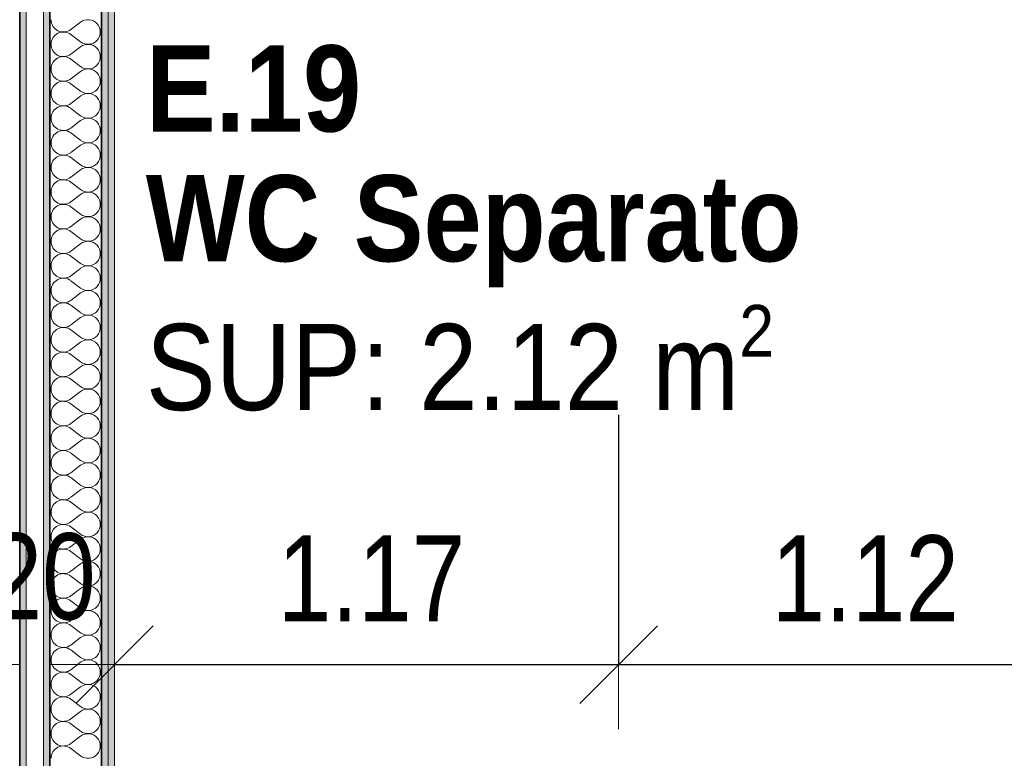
# Model space of a CAD drawing. Header units: metres. Extents: x -7.1 to 26.5, y -14.7 to 18.1.
# Tile 99 of 182: x 16.1 to 18.4, y 1.8 to 3.5. Entities that reach past the tile are written whole.
import ezdxf

# ---------------------------------------------------------------- set-up
doc = ezdxf.new("R2010")
doc.units = ezdxf.units.M
doc.header["$PDMODE"] = 65
doc.linetypes.add('AUSGEZOGEN', pattern=[0])
for name, color, linetype in [('XR$1$015 Innenwände', 7, 'AUSGEZOGEN'), ('XR$1$015 Innenwände Schichttrennlinien', 7, 'AUSGEZOGEN'), ('XR$1$080 Raumdefinitionen Kontur', 7, 'AUSGEZOGEN'), ('XR$2$080 Raumdefinitionen Text_1', 7, 'AUSGEZOGEN'), ('XR$2$105 Bemassungen 100', 7, 'AUSGEZOGEN'), ('XR$3$015 Innenwände Bauteilschraffuren', 7, 'AUSGEZOGEN')]:
    doc.layers.add(name, color=color, linetype=linetype)
doc.styles.add('ARIAL', font='arial.ttf')
doc.dimstyles.new('DIMSTYLE_3', dxfattribs={"dimtxt": 0.2, "dimasz": 0.3, "dimexe": 0, "dimexo": 0, "dimgap": 0.1, "dimtad": 2, "dimrnd": 0.005, "dimzin": 4, "dimdsep": 46, "dimtxsty": 'ARIAL', "dimblk1": 'ALL_ML_STRICH', "dimblk2": 'ALL_ML_STRICH', "dimsah": 1, "dimcen": 0, "dimclrd": 7, "dimclre": 7, "dimclrt": 7, "dimadec": 0, "dimazin": 0, "dimtfac": 1, "dimtdec": 0, "dimtix": 1, "dimtmove": 2, "dimatfit": 3, "dimfxl": 0, "dimtzin": 0, "dimlwd": 0, "dimlwe": 18, "dimarcsym": 0})
doc.dimstyles.new('DIMSTYLE_7', dxfattribs={"dimtxt": 0.2, "dimasz": 0.3, "dimexe": 0, "dimexo": 0, "dimgap": 0.1, "dimtad": 2, "dimdec": 1, "dimlfac": 100, "dimrnd": 0.5, "dimzin": 4, "dimdsep": 46, "dimtxsty": 'ARIAL', "dimblk1": 'ALL_ML_STRICH', "dimblk2": 'ALL_ML_STRICH', "dimsah": 1, "dimcen": 0, "dimclrd": 7, "dimclre": 7, "dimclrt": 7, "dimadec": 0, "dimazin": 0, "dimtfac": 1, "dimtdec": 0, "dimtix": 1, "dimtmove": 2, "dimatfit": 3, "dimfxl": 0, "dimtvp": 1.2, "dimtzin": 0, "dimlwd": 0, "dimlwe": 18, "dimarcsym": 0})

# ---------------------------------------------------------------- blocks, each defined once
blk = doc.blocks.new('ALL_ML_STRICH')
at = {"color": 0, "linetype": 'ByBlock', "lineweight": -2}
for p, q in [((0, -0.5), (0, 0.5)), ((-0.3, -0.3), (0.3, 0.3)), ((-1, 0), (0.5, 0))]:
    blk.add_line(p, q, dxfattribs=at)
blk = doc.blocks.new('*D154')
at = {"layer": 'DEFPOINTS', "color": 7, "linetype": 'AUSGEZOGEN', "lineweight": 18, "transparency": 16777216}
for p in [(17.5118, 2.1772), (16.3418, 2.0461), (16.3418, 2.0461)]:
    blk.add_point(p, dxfattribs=at)
at = {"layer": 'XR$2$105 Bemassungen 100', "color": 7, "linetype": 'AUSGEZOGEN', "lineweight": -2, "transparency": 16777216}
for p, q in [((17.5118, 2.6261), (17.5118, 2.0461)), ((16.3418, 2.0461), (16.3418, 2.0461)), ((16.3418, 2.0461), (17.5118, 2.0461))]:
    blk.add_line(p, q, dxfattribs=at)
at = {"layer": 'XR$2$105 Bemassungen 100', "color": 7, "linetype": 'AUSGEZOGEN', "lineweight": 18, "transparency": 16777216, "xscale": 0.3, "yscale": 0.3, "zscale": 0.3, "rotation": 180}
blk.add_blockref('ALL_ML_STRICH', (16.3418, 2.0461), dxfattribs=at)
at = {"layer": 'XR$2$105 Bemassungen 100', "color": 7, "linetype": 'AUSGEZOGEN', "lineweight": 18, "transparency": 16777216, "xscale": 0.3, "yscale": 0.3, "zscale": 0.3}
blk.add_blockref('ALL_ML_STRICH', (17.5118, 2.0461), dxfattribs=at)
at = {"layer": 'XR$2$105 Bemassungen 100', "color": 7, "linetype": 'AUSGEZOGEN', "lineweight": 18, "transparency": 16777216, "insert": (16.9383, 2.2461), "char_height": 0.2, "width": 0.64, "attachment_point": 5, "style": 'ARIAL'}
blk.add_mtext('\\W0.80;\\A1;{\\A1;{1.17\\H0.132000;\\S^ ;}}', dxfattribs=at)
blk = doc.blocks.new('*D155')
at = {"layer": 'DEFPOINTS', "color": 7, "linetype": 'AUSGEZOGEN', "lineweight": 18, "transparency": 16777216}
for p in [(18.6318, 2.3555), (17.5118, 2.1772), (17.5118, 2.0461)]:
    blk.add_point(p, dxfattribs=at)
at = {"layer": 'XR$2$105 Bemassungen 100', "color": 7, "linetype": 'AUSGEZOGEN', "lineweight": -2, "transparency": 16777216}
for p, q in [((17.5118, 2.6261), (17.5118, 2.0461)), ((18.6318, 2.6261), (18.6318, 2.0461)), ((17.5118, 2.0461), (18.6318, 2.0461))]:
    blk.add_line(p, q, dxfattribs=at)
at = {"layer": 'XR$2$105 Bemassungen 100', "color": 7, "linetype": 'AUSGEZOGEN', "lineweight": 18, "transparency": 16777216, "xscale": 0.3, "yscale": 0.3, "zscale": 0.3, "rotation": 180}
blk.add_blockref('ALL_ML_STRICH', (17.5118, 2.0461), dxfattribs=at)
at = {"layer": 'XR$2$105 Bemassungen 100', "color": 7, "linetype": 'AUSGEZOGEN', "lineweight": 18, "transparency": 16777216, "xscale": 0.3, "yscale": 0.3, "zscale": 0.3}
blk.add_blockref('ALL_ML_STRICH', (18.6318, 2.0461), dxfattribs=at)
at = {"layer": 'XR$2$105 Bemassungen 100', "color": 7, "linetype": 'AUSGEZOGEN', "lineweight": 18, "transparency": 16777216, "insert": (18.0841, 2.2461), "char_height": 0.2, "width": 0.64, "attachment_point": 5, "style": 'ARIAL'}
blk.add_mtext('\\W0.80;\\A1;{\\A1;{1.12\\H0.132000;\\S^ ;}}', dxfattribs=at)
blk = doc.blocks.new('*D164')
at = {"layer": 'DEFPOINTS', "color": 7, "linetype": 'AUSGEZOGEN', "lineweight": 18, "transparency": 16777216}
for p in [(15.7718, 2.0461), (15.7718, 2.0461), (15.9718, 2.0461)]:
    blk.add_point(p, dxfattribs=at)
at = {"layer": 'XR$2$105 Bemassungen 100', "color": 7, "linetype": 'AUSGEZOGEN', "lineweight": -2, "transparency": 16777216}
for p, q in [((15.7718, 2.0461), (15.7718, 2.0461)), ((15.7718, 2.0461), (15.9718, 2.0461)), ((15.9718, 2.0461), (15.9718, 2.0461))]:
    blk.add_line(p, q, dxfattribs=at)
at = {"layer": 'XR$2$105 Bemassungen 100', "color": 7, "linetype": 'AUSGEZOGEN', "lineweight": 18, "transparency": 16777216, "xscale": 0.3, "yscale": 0.3, "zscale": 0.3, "rotation": 180}
blk.add_blockref('ALL_ML_STRICH', (15.7718, 2.0461), dxfattribs=at)
at = {"layer": 'XR$2$105 Bemassungen 100', "color": 7, "linetype": 'AUSGEZOGEN', "lineweight": 18, "transparency": 16777216, "xscale": 0.3, "yscale": 0.3, "zscale": 0.3}
blk.add_blockref('ALL_ML_STRICH', (15.9718, 2.0461), dxfattribs=at)
at = {"layer": 'XR$2$105 Bemassungen 100', "color": 7, "linetype": 'AUSGEZOGEN', "lineweight": 18, "transparency": 16777216, "insert": (16.1738, 2.2495), "char_height": 0.2, "width": 0.64, "attachment_point": 5, "style": 'ARIAL'}
blk.add_mtext('\\W0.80;\\A1;{\\A1;{20\\H0.132000;\\S^ ;}}', dxfattribs=at)
blk = doc.blocks.new('COMPLEXOBJECT_207')
at = {"layer": 'XR$3$015 Innenwände Bauteilschraffuren', "color": 8, "linetype": 'AUSGEZOGEN', "lineweight": 13, "transparency": 33554687}
for p, q in [((16.2632, 3.5371), (16.2403, 3.52)), ((16.2632, 3.4914), (16.2403, 3.5086)), ((16.2632, 3.48), (16.2403, 3.4629)), ((16.2632, 3.4343), (16.2403, 3.4514)), ((16.2632, 3.4229), (16.2403, 3.4057)), ((16.2632, 3.3771), (16.2403, 3.3943)), ((16.2632, 3.3657), (16.2403, 3.3486)), ((16.2632, 3.32), (16.2403, 3.3371)), ((16.2632, 3.3086), (16.2403, 3.2914)), ((16.2632, 3.2629), (16.2403, 3.28)), ((16.2632, 3.2514), (16.2403, 3.2343)), ((16.2632, 3.2057), (16.2403, 3.2229)), ((16.2632, 3.1943), (16.2403, 3.1771)), ((16.2632, 3.1486), (16.2403, 3.1657)), ((16.2632, 3.1371), (16.2403, 3.12)), ((16.2632, 3.0914), (16.2403, 3.1086)), ((16.2632, 3.08), (16.2403, 3.0629)), ((16.2632, 3.0343), (16.2403, 3.0514)), ((16.2632, 3.0229), (16.2403, 3.0057)), ((16.2632, 2.9771), (16.2403, 2.9943)), ((16.2632, 2.9657), (16.2403, 2.9486)), ((16.2632, 2.92), (16.2403, 2.9371)), ((16.2632, 2.9086), (16.2403, 2.8914)), ((16.2632, 2.8629), (16.2403, 2.88)), ((16.2632, 2.8514), (16.2403, 2.8343)), ((16.2632, 2.8057), (16.2403, 2.8229)), ((16.2632, 2.7943), (16.2403, 2.7771)), ((16.2632, 2.7486), (16.2403, 2.7657)), ((16.2632, 2.7371), (16.2403, 2.72)), ((16.2632, 2.6914), (16.2403, 2.7086)), ((16.2632, 2.68), (16.2403, 2.6629)), ((16.2632, 2.6343), (16.2403, 2.6514)), ((16.2632, 2.6229), (16.2403, 2.6057)), ((16.2632, 2.5771), (16.2403, 2.5943)), ((16.2632, 2.5657), (16.2403, 2.5486)), ((16.2632, 2.52), (16.2403, 2.5371)), ((16.2632, 2.5086), (16.2403, 2.4914)), ((16.2632, 2.4629), (16.2403, 2.48)), ((16.2632, 2.4514), (16.2403, 2.4343)), ((16.2632, 2.4057), (16.2403, 2.4229)), ((16.2632, 2.3943), (16.2403, 2.3771)), ((16.2632, 2.3486), (16.2403, 2.3657)), ((16.2632, 2.3371), (16.2403, 2.32)), ((16.2632, 2.2914), (16.2403, 2.3086)), ((16.2632, 2.28), (16.2403, 2.2629)), ((16.2632, 2.2343), (16.2403, 2.2514)), ((16.2632, 2.2229), (16.2403, 2.2057)), ((16.2632, 2.1771), (16.2403, 2.1943)), ((16.2632, 2.1657), (16.2403, 2.1486)), ((16.2632, 2.12), (16.2403, 2.1371)), ((16.2632, 2.1086), (16.2403, 2.0914)), ((16.2632, 2.0629), (16.2403, 2.08)), ((16.2632, 2.0514), (16.2403, 2.0343)), ((16.2632, 2.0057), (16.2403, 2.0229)), ((16.2632, 1.9943), (16.2403, 1.9771)), ((16.2632, 1.9486), (16.2403, 1.9657)), ((16.2632, 1.9371), (16.2403, 1.92)), ((16.2632, 1.8914), (16.2403, 1.9086)), ((16.2632, 1.88), (16.2403, 1.8629)), ((16.2632, 1.8343), (16.2403, 1.8514))]:
    blk.add_line(p, q, dxfattribs=at)
for centre, start, end in [((16.2232, 3.5429), 180, 306.8699), ((16.2803, 3.5143), 233.1301, 126.8699), ((16.2232, 3.4857), 53.1301, 180), ((16.2232, 3.4857), 180, 306.8699), ((16.2803, 3.4571), 233.1301, 126.8699), ((16.2232, 3.4286), 53.1301, 180), ((16.2232, 3.4286), 180, 306.8699), ((16.2803, 3.4), 233.1301, 126.8699), ((16.2232, 3.3714), 53.1301, 180), ((16.2232, 3.3714), 180, 306.8699), ((16.2803, 3.3429), 233.1301, 126.8699), ((16.2232, 3.3143), 53.1301, 180), ((16.2232, 3.3143), 180, 306.8699), ((16.2803, 3.2857), 233.1301, 126.8699), ((16.2232, 3.2571), 53.1301, 180), ((16.2232, 3.2571), 180, 306.8699), ((16.2803, 3.2286), 233.1301, 126.8699), ((16.2232, 3.2), 53.1301, 180), ((16.2232, 3.2), 180, 306.8699), ((16.2803, 3.1714), 233.1301, 126.8699), ((16.2232, 3.1429), 53.1301, 180), ((16.2232, 3.1429), 180, 306.8699), ((16.2803, 3.1143), 233.1301, 126.8699), ((16.2232, 3.0857), 53.1301, 180), ((16.2232, 3.0857), 180, 306.8699), ((16.2803, 3.0571), 233.1301, 126.8699), ((16.2232, 3.0286), 53.1301, 180), ((16.2232, 3.0286), 180, 306.8699), ((16.2803, 3), 233.1301, 126.8699), ((16.2232, 2.9714), 53.1301, 180), ((16.2232, 2.9714), 180, 306.8699), ((16.2803, 2.9429), 233.1301, 126.8699), ((16.2232, 2.9143), 53.1301, 180), ((16.2232, 2.9143), 180, 306.8699), ((16.2803, 2.8857), 233.1301, 126.8699), ((16.2232, 2.8571), 53.1301, 180), ((16.2232, 2.8571), 180, 306.8699), ((16.2803, 2.8286), 233.1301, 126.8699), ((16.2232, 2.8), 53.1301, 180), ((16.2232, 2.8), 180, 306.8699), ((16.2803, 2.7714), 233.1301, 126.8699), ((16.2232, 2.7429), 53.1301, 180), ((16.2232, 2.7429), 180, 306.8699), ((16.2803, 2.7143), 233.1301, 126.8699), ((16.2232, 2.6857), 53.1301, 180), ((16.2232, 2.6857), 180, 306.8699), ((16.2803, 2.6571), 233.1301, 126.8699), ((16.2232, 2.6286), 53.1301, 180), ((16.2232, 2.6286), 180, 306.8699), ((16.2803, 2.6), 233.1301, 126.8699), ((16.2232, 2.5714), 53.1301, 180), ((16.2232, 2.5714), 180, 306.8699), ((16.2803, 2.5429), 233.1301, 126.8699), ((16.2232, 2.5143), 53.1301, 180), ((16.2232, 2.5143), 180, 306.8699), ((16.2803, 2.4857), 233.1301, 126.8699), ((16.2232, 2.4571), 53.1301, 180), ((16.2232, 2.4571), 180, 306.8699), ((16.2803, 2.4286), 233.1301, 126.8699), ((16.2232, 2.4), 53.1301, 180), ((16.2232, 2.4), 180, 306.8699), ((16.2803, 2.3714), 233.1301, 126.8699), ((16.2232, 2.3429), 53.1301, 180), ((16.2232, 2.3429), 180, 306.8699), ((16.2803, 2.3143), 233.1301, 126.8699), ((16.2232, 2.2857), 53.1301, 180), ((16.2232, 2.2857), 180, 306.8699), ((16.2803, 2.2571), 233.1301, 126.8699), ((16.2232, 2.2286), 53.1301, 180), ((16.2232, 2.2286), 180, 306.8699), ((16.2803, 2.2), 233.1301, 126.8699), ((16.2232, 2.1714), 53.1301, 180), ((16.2232, 2.1714), 180, 306.8699), ((16.2803, 2.1429), 233.1301, 126.8699), ((16.2232, 2.1143), 53.1301, 180), ((16.2232, 2.1143), 180, 306.8699), ((16.2803, 2.0857), 233.1301, 126.8699), ((16.2232, 2.0571), 53.1301, 180), ((16.2232, 2.0571), 180, 306.8699), ((16.2803, 2.0286), 233.1301, 126.8699), ((16.2232, 2), 53.1301, 180), ((16.2232, 2), 180, 306.8699), ((16.2803, 1.9714), 233.1301, 126.8699), ((16.2232, 1.9429), 53.1301, 180), ((16.2232, 1.9429), 180, 306.8699), ((16.2803, 1.9143), 233.1301, 126.8699), ((16.2232, 1.8857), 53.1301, 180), ((16.2232, 1.8857), 180, 306.8699), ((16.2803, 1.8571), 233.1301, 126.8699), ((16.2232, 1.8286), 53.1301, 180)]:
    blk.add_arc(centre, 0.0286, start, end, dxfattribs=at)

msp = doc.modelspace()

# ---------------------------------------------------------------- hatches: boundary and pattern name
at = {"layer": 'XR$3$015 Innenwände Bauteilschraffuren', "linetype": 'AUSGEZOGEN', "lineweight": 13, "true_color": 0x202020, "transparency": 33554687}
for points in [[(16.3268, 6.2235), (16.3268, -3.6465), (16.3418, -3.6465), (16.3418, 6.2235)], [(16.3118, 6.2085), (16.3118, -3.6465), (16.3268, -3.6465), (16.3268, 6.2085)], [(16.1768, 6.0735), (16.1768, -3.6465), (16.1918, -3.6465), (16.1918, 6.0735)], [(16.1218, 6.0385), (16.1218, -3.6465), (16.1368, -3.6465), (16.1368, 6.0385)]]:
    msp.add_hatch(color=250, dxfattribs=at).paths.add_polyline_path(points)

# ---------------------------------------------------------------- linework, layer by layer
at = {"layer": 'XR$1$015 Innenwände', "color": 7, "linetype": 'AUSGEZOGEN', "lineweight": 18, "transparency": 33554687}
for p, q in [((16.3418, -3.6465), (16.3418, 6.2385)), ((16.1768, 6.0735), (16.1768, -3.6465)), ((16.1368, -3.6465), (16.1368, 6.0385))]:
    msp.add_line(p, q, dxfattribs=at)
at = {"layer": 'XR$1$015 Innenwände Schichttrennlinien', "color": 7, "linetype": 'AUSGEZOGEN', "lineweight": 18, "transparency": 33554687}
msp.add_line((16.3268, -3.6465), (16.3268, 6.2085), dxfattribs=at)
at = {"layer": 'XR$1$015 Innenwände Schichttrennlinien', "color": 7, "linetype": 'AUSGEZOGEN', "lineweight": 35, "transparency": 33554687}
for p, q in [((16.3118, -3.6465), (16.3118, 6.0885)), ((16.1918, -3.6465), (16.1918, 6.0735)), ((16.1218, 5.9185), (16.1218, -3.6465))]:
    msp.add_line(p, q, dxfattribs=at)
at = {"layer": 'XR$1$080 Raumdefinitionen Kontur', "color": 8, "linetype": 'AUSGEZOGEN', "lineweight": 13, "transparency": 33554687}
msp.add_lwpolyline([(16.3418, -3.6465), (22.6218, -3.6465), (22.6218, 3.5835), (18.6718, 3.5835), (17.4718, 3.5835), (16.3418, 3.5835), (16.3418, -3.6465)], close=True, dxfattribs=at)

# ---------------------------------------------------------------- block references
at = {"layer": 'XR$3$015 Innenwände Bauteilschraffuren', "color": 8, "linetype": 'AUSGEZOGEN', "lineweight": 13, "transparency": 33554687}
msp.add_blockref('COMPLEXOBJECT_207', (0, 0), dxfattribs=at)

# ---------------------------------------------------------------- texts
at = {"layer": 'XR$2$080 Raumdefinitionen Text_1', "color": 7, "linetype": 'AUSGEZOGEN', "transparency": 33554687, "insert": (16.4145, 3.4833), "char_height": 0.2, "width": 1.53192, "attachment_point": 1, "line_spacing_factor": 0.903614, "style": 'ARIAL'}
msp.add_mtext('\\A1;{\\fArial|b1|i0|c162|p34;\\W0.86957;E.19}\\P{\\fArial|b1|i0|c162|p34;\\W0.86957;WC} {\\fArial|b1|i0|c162|p34;\\W0.86957;Separato}\\P{\\W0.86957;SUP: 2.12 m\\H0.6x;\\S2^ ;}', dxfattribs=at)

# ---------------------------------------------------------------- dimensions: what is measured, and where the dimension line sits
at = {"layer": 'XR$2$105 Bemassungen 100', "color": 7, "linetype": 'AUSGEZOGEN', "lineweight": 18, "transparency": 33554687}
for base, p1, p2, dimstyle, picture, middle in [((17.5118, 2.0461), (16.3418, 2.0461), (17.5118, 2.6261), 'DIMSTYLE_3', '*D154', (16.9383, 2.2461)), ((18.6318, 2.0461), (17.5118, 2.6261), (18.6318, 2.6261), 'DIMSTYLE_3', '*D155', (18.0841, 2.2461)), ((15.9718, 2.0461), (15.7718, 2.0461), (15.9718, 2.0461), 'DIMSTYLE_7', '*D164', (16.1738, 2.2495))]:
    dim = msp.add_linear_dim(base=base, p1=p1, p2=p2, dimstyle=dimstyle, override={"dimpost": '<>', "dimclrd": 7, "dimclre": 7, "dimclrt": 7, "dimlwd": 0, "dimlwe": 18}, dxfattribs=at)
    dim.commit()
    dim.dimension.update_dxf_attribs({"geometry": picture, "text_midpoint": middle, "dimtype": 160})

doc.saveas('drawing.dxf')
